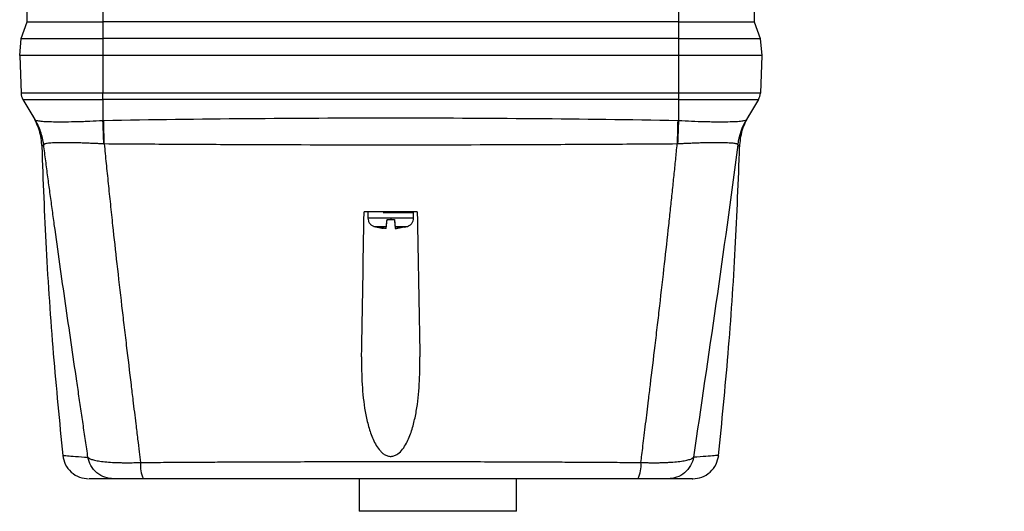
# Model space of a CAD drawing. Header units: millimetres. Extents: x 25 to 1092, y 25 to 838.
# Tile 8 of 46: x 157 to 308, y 575 to 651. Entities that reach past the tile are written whole.
import ezdxf

# ---------------------------------------------------------------- set-up
doc = ezdxf.new("R2010")
doc.units = ezdxf.units.MM
doc.header["$LTSCALE"] = 4
doc.layers.add('DIMENSIONS', color=140, linetype='Continuous', lineweight=25)
doc.styles.add('SLDTEXTSTYLE0', font='TXT', dxfattribs={"width": 0.7})
doc.dimstyles.new('SLDDIMSTYLE2', dxfattribs={"dimtxt": 8.632031, "dimasz": 13.208, "dimexe": 0, "dimexo": 0.0625, "dimgap": 2.158008, "dimtad": 0, "dimtih": 1, "dimtoh": 1, "dimrnd": 1e-09, "dimzin": 4, "dimdsep": 46, "dimtxsty": 'SLDTEXTSTYLE0', "dimsah": 1, "dimcen": 0.09, "dimadec": 0, "dimazin": 1, "dimtfac": 1, "dimtmove": 0, "dimatfit": 0, "dimfxl": 0, "dimfrac": 2, "dimtolj": 1, "dimtzin": 12, "dimarcsym": 0})

# ---------------------------------------------------------------- blocks, each defined once
blk = doc.blocks.new('_D_12')
at = {"layer": 'DIMENSIONS'}
for p, q in [((335.01, 692.73), (335.01, 718.13)), ((229.09, 692.73), (347.71, 692.73)), ((244.59, 669.73), (347.71, 669.73)), ((335.01, 630.79), (335.01, 669.73)), ((360.41, 630.79), (335.01, 630.79)), ((375.98, 630.79), (373.08, 630.79)), ((373.08, 630.79), (373.08, 617.07)), ((401.63, 630.79), (404.53, 630.79)), ((404.53, 630.79), (404.53, 617.07)), ((373.08, 617.07), (375.98, 617.07)), ((404.53, 617.07), (401.63, 617.07))]:
    blk.add_line(p, q, dxfattribs=at)
for points in [[(335.01, 692.73), (337.04, 705.94), (332.98, 705.94)], [(335.01, 669.73), (332.98, 656.52), (337.04, 656.52)]]:
    blk.add_solid(points, dxfattribs=at)
at = {"layer": 'DIMENSIONS', "char_height": 8.467, "attachment_point": 1, "style": 'SLDTEXTSTYLE0'}
for s, insert in [('23.0', (375.98, 643.64)), ('0.91', (375.98, 627.99))]:
    blk.add_mtext(s, dxfattribs=dict(at, insert=insert))

msp = doc.modelspace()

# ---------------------------------------------------------------- linework, layer by layer
for p, q in [((158.16, 650.396), (158.794, 686.703)), ((169.759, 686.703), (169.759, 650.396)), ((258.259, 650.396), (258.259, 686.703)), ((269.224, 686.703), (269.858, 650.396)), ((157.239, 647.866), (158.16, 650.396)), ((158.16, 650.396), (169.759, 650.396)), ((169.759, 650.396), (169.759, 647.866)), ((258.259, 650.396), (169.759, 650.396)), ((258.259, 647.866), (258.259, 650.396)), ((258.259, 650.396), (269.858, 650.396)), ((269.858, 650.396), (270.778, 647.866)), ((157.009, 645.233), (157.239, 647.866)), ((157.239, 647.866), (169.759, 647.866)), ((169.759, 647.866), (169.759, 645.233)), ((258.259, 647.866), (169.759, 647.866)), ((258.259, 645.233), (258.259, 647.866)), ((258.259, 647.866), (270.778, 647.866)), ((270.778, 647.866), (271.009, 645.233)), ((157.005, 645.233), (157.207, 639.454)), ((157.103, 645.233), (157.005, 645.233)), ((168.212, 645.233), (157.103, 645.233)), ((169.787, 645.233), (168.212, 645.233)), ((169.787, 645.233), (169.787, 639.454)), ((258.23, 645.233), (169.787, 645.233)), ((258.23, 645.233), (258.23, 639.454)), ((259.806, 645.233), (258.23, 645.233)), ((270.915, 645.233), (259.806, 645.233)), ((271.012, 645.233), (270.81, 639.454)), ((271.012, 645.233), (270.915, 645.233)), ((169.787, 639.454), (157.207, 639.454)), ((157.492, 638.493), (169.787, 638.493)), ((157.492, 638.493), (159.351, 635.398)), ((258.23, 639.454), (169.787, 639.454)), ((169.787, 638.493), (169.787, 639.454)), ((258.23, 638.493), (169.787, 638.493)), ((169.787, 638.493), (169.787, 635.261)), ((270.81, 639.454), (258.23, 639.454)), ((258.23, 639.454), (258.23, 638.493)), ((258.23, 638.493), (270.526, 638.493)), ((258.23, 638.493), (258.23, 635.261)), ((270.526, 638.493), (268.666, 635.398)), ((169.787, 635.261), (169.913, 635.264)), ((258.104, 635.264), (258.23, 635.261)), ((169.994, 631.642), (169.932, 631.647)), ((258.086, 631.647), (258.024, 631.642)), ((210.509, 621.133), (210.509, 620.24)), ((214.009, 620.24), (210.509, 620.24)), ((212.852, 621.133), (214.009, 621.133)), ((214.009, 621.133), (217.509, 621.133)), ((217.509, 620.24), (214.009, 620.24)), ((217.509, 620.24), (217.509, 621.133)), ((211.963, 618.867), (211.909, 618.867)), ((213.313, 618.675), (213.442, 620.033)), ((213.442, 620.033), (213.633, 620.033)), ((213.633, 620.033), (213.64, 620.033)), ((213.64, 620.033), (214.378, 620.033)), ((214.384, 620.033), (214.575, 620.033)), ((214.575, 620.033), (214.705, 618.675)), ((214.674, 618.994), (216.58, 618.994)), ((216.109, 618.867), (216.054, 618.867)), ((209.159, 580.233), (209.159, 575.233)), ((233.359, 575.233), (233.359, 580.233)), ((221.259, 575.233), (209.159, 575.233)), ((233.359, 575.233), (221.259, 575.233))]:
    msp.add_line(p, q)
at = {"flags": 128}
for points in [[(169.994, 631.642), (169.984, 632.119), (169.974, 632.591), (169.964, 633.058), (169.954, 633.517), (169.944, 633.969), (169.934, 634.411), (169.924, 634.843), (169.913, 635.264)], [(258.104, 635.264), (258.094, 634.843), (258.084, 634.411), (258.073, 633.969), (258.063, 633.517), (258.053, 633.058), (258.043, 632.591), (258.033, 632.119), (258.024, 631.642)], [(211.437, 618.994), (211.464, 618.994), (211.678, 618.994), (212.088, 618.994), (212.659, 618.994), (213.343, 618.994)]]:
    msp.add_lwpolyline(points, dxfattribs=at)
for centre, radius, start, end in [((159.206, 639.523), 2, 182, 211), ((268.811, 639.523), 2, 329, 358), ((150.777, 630.257), 9.997, 7.33638, 30.99989), ((277.218, 630.26), 9.977, 149.00097, 172.59533), ((277.24, 630.257), 9.997, 149.00011, 172.66362), ((-246.435, 616.806), 416.632, 2.04132, 2.5388), ((674.453, 616.806), 416.632, 177.4612, 177.95868), ((214.009, 627.619), 9, 253.39845, 256.5066), ((214.009, 627.619), 9, 283.4934, 286.60155), ((180.206, 582.281), 4.66, 174.47965, 206.07852), ((247.811, 582.281), 4.66, 333.92148, 5.52035)]:
    msp.add_arc(centre, radius, start, end)
for points in [[(158.967, 636.038), (159.359, 635.278), (160.143, 633.757), (160.308, 632.054), (160.391, 631.203)], [(267.627, 631.203), (267.709, 632.054), (267.874, 633.757), (268.658, 635.278), (269.05, 636.038)], [(209.535, 598.933), (209.663, 606.278), (209.793, 613.711), (209.924, 621.233)], [(218.093, 621.233), (216.732, 621.233), (214.009, 621.233), (211.286, 621.233), (209.924, 621.233)], [(214.009, 620.24), (214.009, 620.172), (214.009, 620.103), (214.009, 620.033)], [(218.093, 621.233), (218.224, 613.711), (218.354, 606.278), (218.482, 598.933)], [(212.893, 618.703), (212.58, 618.742), (212.271, 618.796), (211.963, 618.867)], [(211.963, 618.867), (212.271, 618.796), (212.58, 618.742), (212.893, 618.703)], [(213.313, 618.675), (213.317, 618.723), (213.327, 618.829), (213.343, 618.994)], [(213.442, 620.033), (213.644, 620.033), (213.833, 620.033), (214.009, 620.033)], [(214.009, 620.033), (214.184, 620.033), (214.374, 620.033), (214.575, 620.033)], [(214.674, 618.994), (214.69, 618.829), (214.7, 618.723), (214.705, 618.675)], [(216.054, 618.867), (215.747, 618.796), (215.437, 618.742), (215.124, 618.703)], [(213.305, 618.674), (213.236, 618.678), (213.099, 618.684), (212.962, 618.697), (212.893, 618.703)], [(213.313, 618.675), (213.31, 618.675), (213.307, 618.674), (213.305, 618.674)], [(214.713, 618.674), (214.71, 618.674), (214.707, 618.675), (214.705, 618.675)], [(214.713, 618.674), (214.781, 618.678), (214.919, 618.684), (215.056, 618.697), (215.124, 618.703)], [(215.124, 618.703), (215.056, 618.697), (214.919, 618.684), (214.781, 618.678), (214.713, 618.674)]]:
    msp.add_open_spline(points, degree=3)
for points, knots in [([(159.351, 635.398), (159.384, 635.345), (159.478, 635.298), (159.791, 635.217), (160.006, 635.184), (160.412, 635.143), (160.562, 635.131), (160.89, 635.11), (161.07, 635.1), (161.643, 635.077), (162.071, 635.066), (163.022, 635.056), (163.55, 635.056), (164.661, 635.067), (165.247, 635.077), (166.174, 635.101), (166.493, 635.111), (167.134, 635.132), (167.458, 635.145), (168.44, 635.187), (169.107, 635.22), (169.787, 635.261)], [0, 0, 0, 0, 0.125, 0.125, 0.25, 0.25, 0.3125, 0.3125, 0.375, 0.375, 0.5, 0.5, 0.625, 0.625, 0.75, 0.75, 0.8125, 0.8125, 0.875, 0.875, 1, 1, 1, 1]), ([(160.693, 631.546), (160.606, 632.22), (160.447, 632.893), (159.995, 634.19), (159.702, 634.816), (159.351, 635.398)], [0, 0, 0, 0, 0.5, 0.5, 1, 1, 1, 1]), ([(169.913, 635.264), (177.261, 635.399), (184.61, 635.495), (199.309, 635.624), (206.659, 635.655), (221.359, 635.655), (228.708, 635.624), (243.407, 635.495), (250.756, 635.399), (258.104, 635.264)], [0, 0, 0, 0, 0.25, 0.25, 0.5, 0.5, 0.75, 0.75, 1, 1, 1, 1]), ([(258.23, 635.261), (258.911, 635.22), (259.584, 635.186), (260.908, 635.13), (261.545, 635.109), (262.466, 635.085), (262.767, 635.078), (263.358, 635.068), (263.649, 635.064), (264.484, 635.056), (265, 635.056), (265.95, 635.066), (266.388, 635.077), (267.146, 635.109), (267.471, 635.13), (267.88, 635.171), (268.003, 635.186), (268.217, 635.22), (268.309, 635.239), (268.54, 635.298), (268.634, 635.345), (268.666, 635.398)], [0, 0, 0, 0, 0.125, 0.125, 0.25, 0.25, 0.3125, 0.3125, 0.375, 0.375, 0.5, 0.5, 0.625, 0.625, 0.75, 0.75, 0.8125, 0.8125, 0.875, 0.875, 1, 1, 1, 1]), ([(160.396, 631.241), (160.595, 626.025), (161.001, 615.403), (162.079, 599.584), (163.12, 589.001), (163.631, 583.802)], [0, 0, 0, 0, 0.3292654, 0.6704874, 1, 1, 1, 1]), ([(160.693, 631.533), (160.575, 631.404), (160.397, 631.21), (160.42, 631.235), (160.427, 631.243)], [0, 0, 0, 0, 0.6666752, 1, 1, 1, 1]), ([(169.932, 631.647), (169.826, 631.652), (169.617, 631.663), (169.306, 631.678), (169.002, 631.693), (168.705, 631.707), (168.416, 631.72), (167.923, 631.742), (167.243, 631.769), (166.386, 631.799), (165.572, 631.822), (164.535, 631.841), (163.364, 631.845), (162.405, 631.818), (161.787, 631.781), (161.402, 631.746), (161.095, 631.703), (160.899, 631.662), (160.781, 631.622), (160.713, 631.585), (160.7, 631.559), (160.693, 631.546)], [0, 0, 0, 0, 0.0218746, 0.043367, 0.0644483, 0.0850908, 0.1052679, 0.1249545, 0.1887203, 0.2501997, 0.3130412, 0.3746801, 0.4998133, 0.6241842, 0.6860009, 0.7493704, 0.8103925, 0.8742216, 0.913757, 0.9557672, 1, 1, 1, 1]), ([(160.693, 631.546), (160.693, 631.544), (160.693, 631.541), (160.693, 631.536), (160.693, 631.533)], [0, 0, 0, 0, 0.4982004, 1, 1, 1, 1]), ([(167.492, 583.523), (167.429, 583.95), (167.304, 584.805), (167.116, 586.092), (166.927, 587.384), (166.737, 588.68), (166.546, 589.982), (166.355, 591.287), (166.162, 592.598), (165.97, 593.913), (165.552, 596.758), (164.908, 601.162), (164.038, 607.152), (163.174, 613.193), (162.494, 618.056), (161.991, 621.72), (161.66, 624.168), (161.332, 626.619), (161.009, 629.074), (160.798, 630.714), (160.693, 631.533)], [0, 0, 0, 0, 0.0276195, 0.0552729, 0.0829614, 0.110686, 0.1384481, 0.1662488, 0.1940893, 0.2219707, 0.2498944, 0.3746247, 0.4998992, 0.6248151, 0.7499494, 0.8000207, 0.8500548, 0.9000582, 0.9500377, 1, 1, 1, 1]), ([(258.024, 631.642), (256.087, 631.629), (252.419, 631.605), (245.084, 631.56), (232.349, 631.496), (214.009, 631.456), (195.669, 631.496), (182.934, 631.56), (175.598, 631.605), (171.931, 631.629), (169.994, 631.642)], [0, 0, 0, 0, 0.0659996, 0.1250001, 0.25, 0.4999999, 0.7499998, 0.8749998, 0.9340004, 1, 1, 1, 1]), ([(169.994, 631.642), (170.042, 631.147), (170.14, 630.149), (170.29, 628.642), (170.444, 627.113), (170.603, 625.561), (170.766, 623.988), (170.933, 622.392), (171.105, 620.775), (171.435, 617.714), (171.951, 613.041), (172.534, 607.953), (173.021, 603.782), (173.501, 599.722), (173.965, 595.862), (174.45, 591.856), (174.789, 589.077), (175.113, 586.436), (175.355, 584.459), (175.502, 583.266), (175.568, 582.73)], [0, 0, 0, 0, 0.0295652, 0.0596132, 0.0901442, 0.1211582, 0.1526556, 0.1846364, 0.2171008, 0.250049, 0.3692854, 0.500098, 0.5603037, 0.6251338, 0.7501176, 0.7995231, 0.8750418, 0.9242645, 0.9659187, 1, 1, 1, 1]), ([(252.45, 582.73), (252.498, 583.121), (252.602, 583.971), (252.772, 585.351), (252.966, 586.936), (253.251, 589.264), (253.568, 591.859), (254.054, 595.867), (254.517, 599.727), (254.997, 603.787), (255.484, 607.957), (256.066, 613.044), (256.619, 618.039), (257.015, 621.736), (257.284, 624.292), (257.541, 626.792), (257.788, 629.235), (257.946, 630.847), (258.024, 631.642)], [0, 0, 0, 0, 0.024854, 0.0539712, 0.0873501, 0.1249886, 0.2005512, 0.2500017, 0.3749934, 0.4397994, 0.4999859, 0.6307658, 0.7499761, 0.8024554, 0.8536968, 0.9037009, 0.9524684, 1, 1, 1, 1]), ([(267.324, 631.546), (267.322, 631.553), (267.318, 631.566), (267.298, 631.585), (267.269, 631.604), (267.232, 631.622), (267.188, 631.638), (267.096, 631.666), (266.925, 631.703), (266.619, 631.745), (266.236, 631.78), (265.619, 631.818), (264.663, 631.845), (263.492, 631.841), (262.456, 631.822), (261.64, 631.8), (260.784, 631.77), (260.01, 631.739), (259.315, 631.707), (258.71, 631.678), (258.297, 631.657), (258.086, 631.647)], [0, 0, 0, 0, 0.0222264, 0.04393615, 0.06509576, 0.08567335, 0.10563879, 0.12496375, 0.18899674, 0.25020367, 0.31321624, 0.37469333, 0.49982853, 0.62416723, 0.68616617, 0.74938274, 0.810646, 0.87417996, 0.91430908, 0.95632284, 1, 1, 1, 1]), ([(267.325, 631.533), (266.271, 623.296), (265.129, 615.149), (262.819, 599.115), (261.651, 591.232), (260.526, 583.523)], [0, 0, 0, 0, 0.5, 0.5, 1, 1, 1, 1]), ([(264.387, 583.802), (264.898, 589.001), (265.938, 599.584), (267.017, 615.403), (267.422, 626.025), (267.621, 631.241)], [0, 0, 0, 0, 0.3295126, 0.6707346, 1, 1, 1, 1]), ([(267.325, 631.533), (267.325, 631.536), (267.325, 631.541), (267.325, 631.544), (267.324, 631.546)], [0, 0, 0, 0, 0.5018126, 1, 1, 1, 1]), ([(267.325, 631.533), (267.443, 631.404), (267.62, 631.21), (267.598, 631.235), (267.591, 631.243)], [0, 0, 0, 0, 0.6666709, 1, 1, 1, 1]), ([(210.509, 620.24), (210.521, 620.104), (210.547, 619.824), (210.752, 619.446), (211.058, 619.144), (211.319, 619.041), (211.446, 618.992)], [0, 0, 0, 0, 0.2436281, 0.5003069, 0.75682, 1, 1, 1, 1]), ([(214.009, 621.233), (213.677, 621.233), (213.318, 621.233), (213.009, 621.233), (212.985, 621.233)], [0, 0, 0, 0, 0.9225191, 1, 1, 1, 1]), ([(214.009, 621.233), (214.009, 621.233), (214.009, 621.223), (214.009, 621.184), (214.009, 621.156), (214.009, 621.133)], [0, 0, 0, 0, 0.5, 0.5, 1, 1, 1, 1]), ([(214.009, 621.233), (214.338, 621.233), (214.774, 621.233), (215.149, 621.233), (215.241, 621.233)], [0, 0, 0, 0, 0.7541659, 1, 1, 1, 1]), ([(216.571, 618.992), (216.698, 619.041), (216.959, 619.144), (217.265, 619.446), (217.471, 619.824), (217.496, 620.104), (217.509, 620.24)], [0, 0, 0, 0, 0.24318, 0.4996931, 0.7563719, 1, 1, 1, 1]), ([(213.343, 618.994), (213.347, 619.029), (213.351, 619.078), (213.364, 619.207), (213.371, 619.287), (213.388, 619.468), (213.398, 619.572), (213.419, 619.792), (213.431, 619.91), (213.442, 620.033)], [0, 0, 0, 0, 0.25, 0.25, 0.5, 0.5, 0.75, 0.75, 1, 1, 1, 1]), ([(214.575, 620.033), (214.587, 619.91), (214.598, 619.794), (214.619, 619.572), (214.629, 619.469), (214.646, 619.288), (214.654, 619.208), (214.666, 619.079), (214.671, 619.029), (214.674, 618.994)], [0, 0, 0, 0, 0.25, 0.25, 0.5, 0.5, 0.75, 0.75, 1, 1, 1, 1]), ([(209.535, 598.933), (209.511, 597.522), (209.534, 596.117), (209.703, 593.324), (209.847, 591.936), (210.211, 589.868), (210.356, 589.186), (210.715, 587.841), (210.928, 587.178), (211.336, 586.207), (211.486, 585.89), (211.826, 585.279), (212.016, 584.983), (212.352, 584.568), (212.472, 584.435), (212.733, 584.189), (212.875, 584.074), (213.18, 583.88), (213.343, 583.799), (213.696, 583.689), (213.88, 583.663), (214.251, 583.676), (214.433, 583.716), (214.776, 583.846), (214.934, 583.935), (215.38, 584.248), (215.625, 584.507), (216.061, 585.07), (216.246, 585.369), (216.576, 585.981), (216.722, 586.297), (216.986, 586.94), (217.105, 587.269), (217.321, 587.932), (217.417, 588.265), (217.68, 589.268), (217.822, 589.943), (218.175, 591.981), (218.317, 593.356), (218.484, 596.131), (218.507, 597.531), (218.482, 598.933)], [0, 0, 0, 0, 0.125, 0.125, 0.25, 0.25, 0.3125, 0.3125, 0.375, 0.375, 0.40625, 0.40625, 0.4375, 0.4375, 0.453125, 0.453125, 0.46875, 0.46875, 0.484375, 0.484375, 0.5, 0.5, 0.515625, 0.515625, 0.53125, 0.53125, 0.5625, 0.5625, 0.59375, 0.59375, 0.625, 0.625, 0.65625, 0.65625, 0.6875, 0.6875, 0.75, 0.75, 0.875, 0.875, 1, 1, 1, 1]), ([(163.622, 583.815), (163.72, 583.351), (163.923, 582.389), (164.866, 581.196), (166.151, 580.383), (167.128, 580.282), (167.601, 580.233)], [0, 0, 0, 0, 0.2414117, 0.5, 0.7585883, 1, 1, 1, 1]), ([(163.701, 583.809), (163.686, 583.81), (163.64, 583.814), (164.253, 583.766), (165.451, 583.674), (166.811, 583.573), (167.492, 583.523)], [0, 0, 0, 0, 0.1428318, 0.4285766, 0.7142679, 1, 1, 1, 1]), ([(167.492, 583.523), (167.504, 583.509), (167.527, 583.482), (167.572, 583.444), (167.621, 583.408), (167.676, 583.373), (167.734, 583.341), (167.846, 583.285), (168.033, 583.211), (168.337, 583.121), (168.693, 583.038), (169.247, 582.938), (170.068, 582.834), (171.05, 582.761), (171.913, 582.722), (172.594, 582.703), (173.305, 582.694), (173.959, 582.695), (174.543, 582.703), (175.052, 582.713), (175.396, 582.724), (175.568, 582.73)], [0, 0, 0, 0, 0.0229113, 0.0450636, 0.0664251, 0.0869667, 0.1066611, 0.1254833, 0.1896254, 0.2501051, 0.3138944, 0.3754052, 0.5000423, 0.6251407, 0.6877835, 0.7499567, 0.8125149, 0.8750394, 0.9164778, 0.958159, 1, 1, 1, 1]), ([(171.411, 580.233), (170.986, 580.233), (170.534, 580.303), (169.654, 580.613), (169.227, 580.853), (168.488, 581.474), (168.176, 581.853), (167.716, 582.668), (167.567, 583.102), (167.492, 583.523)], [0, 0, 0, 0, 0.25, 0.25, 0.5, 0.5, 0.75, 0.75, 1, 1, 1, 1]), ([(175.568, 582.73), (176.158, 582.734), (177.336, 582.742), (179.101, 582.755), (180.86, 582.766), (182.615, 582.777), (184.364, 582.788), (186.107, 582.797), (187.845, 582.807), (189.577, 582.815), (191.304, 582.823), (193.024, 582.831), (197.382, 582.848), (204.363, 582.868), (213.981, 582.877), (223.605, 582.868), (231.08, 582.847), (236.407, 582.825), (239.58, 582.81), (242.772, 582.793), (245.982, 582.774), (249.211, 582.753), (251.368, 582.737), (252.45, 582.73)], [0, 0, 0, 0, 0.0231369, 0.0461905, 0.0691607, 0.0920472, 0.1148497, 0.1375681, 0.1602019, 0.1827511, 0.2052154, 0.2275946, 0.2498884, 0.3751561, 0.499552, 0.6242012, 0.7497221, 0.7907224, 0.8320097, 0.8735826, 0.9154396, 0.9575793, 1, 1, 1, 1]), ([(252.45, 582.73), (252.553, 582.726), (252.761, 582.719), (253.07, 582.711), (253.376, 582.705), (253.678, 582.7), (254.129, 582.695), (254.719, 582.694), (255.431, 582.703), (256.112, 582.722), (256.974, 582.761), (257.954, 582.835), (258.774, 582.939), (259.326, 583.039), (259.682, 583.121), (259.986, 583.212), (260.199, 583.296), (260.348, 583.375), (260.453, 583.445), (260.501, 583.496), (260.526, 583.523)], [0, 0, 0, 0, 0.0251867, 0.0503286, 0.0754073, 0.100405, 0.1253035, 0.1880377, 0.2508158, 0.3128758, 0.3754138, 0.5006264, 0.6250613, 0.686468, 0.7501555, 0.8107289, 0.8749888, 0.9133681, 0.9551132, 1, 1, 1, 1]), ([(260.526, 583.523), (260.45, 583.102), (260.301, 582.668), (259.841, 581.853), (259.53, 581.474), (258.791, 580.853), (258.364, 580.613), (257.484, 580.303), (257.032, 580.233), (256.606, 580.233)], [0, 0, 0, 0, 0.25, 0.25, 0.5, 0.5, 0.75, 0.75, 1, 1, 1, 1]), ([(260.417, 580.233), (260.889, 580.282), (261.867, 580.383), (263.152, 581.196), (264.094, 582.389), (264.297, 583.351), (264.395, 583.815)], [0, 0, 0, 0, 0.2414117, 0.5, 0.7585883, 1, 1, 1, 1]), ([(264.317, 583.809), (264.332, 583.81), (264.378, 583.814), (263.764, 583.766), (262.567, 583.674), (261.206, 583.573), (260.526, 583.523)], [0, 0, 0, 0, 0.1428318, 0.4285766, 0.7142679, 1, 1, 1, 1]), ([(171.411, 580.233), (170.743, 580.233), (169.405, 580.233), (168.224, 580.233), (167.618, 580.233), (167.663, 580.233), (167.678, 580.233)], [0, 0, 0, 0, 0.2853338, 0.5713788, 0.8570617, 1, 1, 1, 1]), ([(176.021, 580.233), (175.945, 580.233), (175.793, 580.233), (175.568, 580.233), (175.344, 580.233), (175.05, 580.233), (174.69, 580.233), (174.274, 580.233), (173.877, 580.233), (173.377, 580.233), (172.815, 580.233), (172.259, 580.233), (171.904, 580.233), (171.687, 580.233), (171.56, 580.233), (171.464, 580.233), (171.429, 580.233), (171.411, 580.233)], [0, 0, 0, 0, 0.0313004, 0.0625182, 0.0937166, 0.124959, 0.1874676, 0.2500819, 0.312341, 0.3748473, 0.4999975, 0.6246037, 0.7498551, 0.8119431, 0.874507, 0.937053, 1, 1, 1, 1]), ([(251.997, 580.233), (251.424, 580.233), (250.279, 580.233), (248.559, 580.233), (246.838, 580.233), (245.116, 580.233), (243.392, 580.233), (241.668, 580.233), (239.942, 580.233), (238.215, 580.233), (236.487, 580.233), (234.758, 580.233), (230.436, 580.233), (223.513, 580.233), (213.99, 580.233), (204.473, 580.233), (197.081, 580.233), (191.806, 580.233), (188.641, 580.233), (185.48, 580.233), (182.323, 580.233), (179.169, 580.233), (177.07, 580.233), (176.021, 580.233)], [0, 0, 0, 0, 0.022725, 0.0454511, 0.0681789, 0.0909092, 0.1136427, 0.1363802, 0.1591222, 0.1818695, 0.2046229, 0.227383, 0.2501505, 0.3752053, 0.5003179, 0.6252069, 0.7500526, 0.7917514, 0.8334281, 0.8750869, 0.9167323, 0.9583685, 1, 1, 1, 1]), ([(256.606, 580.233), (256.598, 580.233), (256.582, 580.233), (256.548, 580.233), (256.506, 580.233), (256.437, 580.233), (256.331, 580.233), (256.115, 580.233), (255.761, 580.233), (255.205, 580.233), (254.644, 580.233), (254.145, 580.233), (253.749, 580.233), (253.332, 580.233), (252.898, 580.233), (252.452, 580.233), (252.149, 580.233), (251.997, 580.233)], [0, 0, 0, 0, 0.031409, 0.0626924, 0.0938948, 0.1250611, 0.1876408, 0.2498914, 0.3749602, 0.4993384, 0.624603, 0.6869204, 0.7491388, 0.8119016, 0.874706, 0.9372771, 1, 1, 1, 1]), ([(260.339, 580.233), (260.354, 580.233), (260.4, 580.233), (259.794, 580.233), (258.612, 580.233), (257.274, 580.233), (256.606, 580.233)], [0, 0, 0, 0, 0.1429329, 0.4286179, 0.714663, 1, 1, 1, 1])]:
    msp.add_open_spline(points, degree=3, knots=knots)

# ---------------------------------------------------------------- dimensions: what is measured, and where the dimension line sits
at = {"layer": 'DIMENSIONS'}
dim = msp.add_linear_dim(base=(335.012, 669.733), p1=(224.009, 692.733), p2=(239.509, 669.733), angle=90, dimstyle='SLDDIMSTYLE2', dxfattribs=at)
dim.commit()
dim.dimension.update_dxf_attribs({"geometry": '_D_12', "text_midpoint": (335.012, 630.793), "dimtype": 160})

doc.saveas('drawing.dxf')
